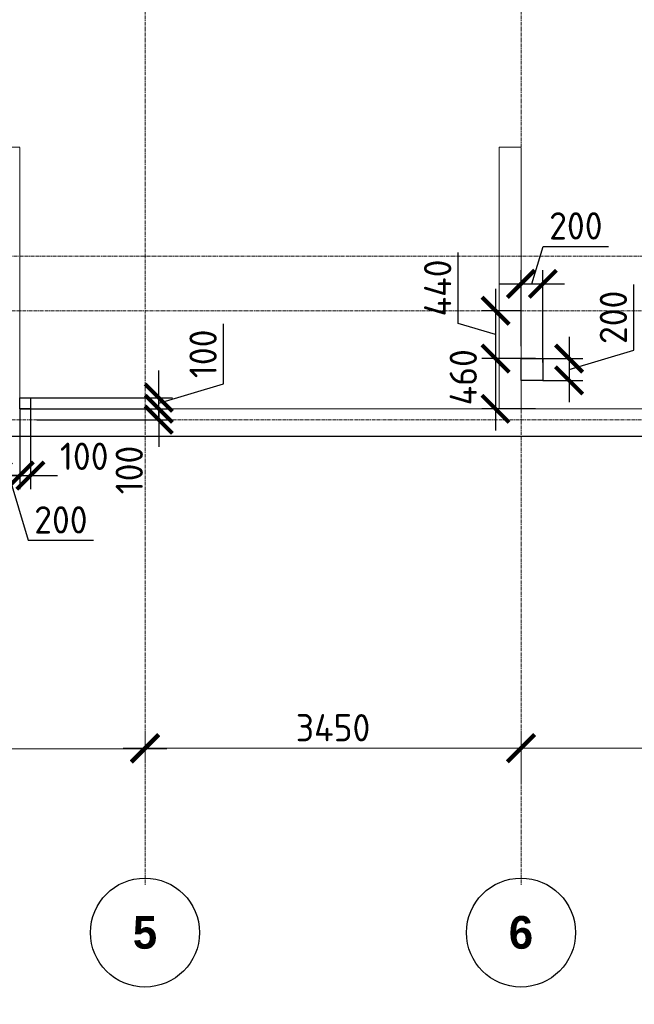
# Model space of a CAD drawing. Header units: millimetres. Extents: x 448962 to 1440104, y -326645 to -197113.
# Tile 11 of 256: x 531103 to 536743, y -277433 to -268402. Entities that reach past the tile are written whole.
import ezdxf

# ---------------------------------------------------------------- set-up
doc = ezdxf.new("R2010")
doc.units = ezdxf.units.MM
for name, pattern in [('01 Штриховая _4 мм_', [6, 3.5, -2.5]), ('______5', [1100, 800, -100, 100, -100]), ('осевая', [50.8, 31.75, -6.35, 6.35, -6.35])]:
    doc.linetypes.add(name, pattern=pattern)
for name, color, linetype, lineweight in [('ВК__отв в полу 1-2 эт', 6, 'Continuous', 25), ('Оси', 40, '______5', 18), ('Перекрытие ж_бетон', 1, 'Continuous', 30), ('РАЗМЕРЫ', 1, 'Continuous', 9), ('СТЕНЫ', 3, 'Continuous', 30)]:
    doc.layers.add(name, color=color, linetype=linetype, lineweight=lineweight)
doc.styles.add('Century Gothic', font='GOTHIC.TTF')
doc.styles.add('GOST-2.304_Type-B', font='GOST_Common.ttf')
doc.styles.add('ГОСТ', font='GOST_Common.ttf')
doc.dimstyles.new('СПДС', dxfattribs={"dimscale": 100, "dimtxt": 2.5, "dimasz": 2.5, "dimexe": 1.25, "dimexo": 0, "dimtad": 1, "dimdec": 0, "dimtxsty": 'GOST-2.304_Type-B', "dimblk": 'ARCHTICK', "dimcen": 2.5, "dimdle": 2, "dimadec": 0, "dimazin": 2, "dimtfac": 0.75, "dimtdec": 0, "dimtmove": 1, "dimatfit": 3, "dimfxl": 1, "dimtolj": 1, "dimarcsym": 1})

# ---------------------------------------------------------------- blocks, each defined once
blk = doc.blocks.new('_ArchTick')
at = {"color": 0, "linetype": 'ByBlock', "const_width": 0.15}
blk.add_lwpolyline([(-0.5, -0.5), (0.5, 0.5)], dxfattribs=at)
blk = doc.blocks.new('*D125')
at = {"layer": 'DEFPOINTS', "color": 0, "transparency": 16777216}
for p in [(535703.4, -271071.3), (535469.7, -271510.5), (535703.4, -271510.5)]:
    blk.add_point(p, dxfattribs=at)
at = {"layer": 'РАЗМЕРЫ', "color": 0, "lineweight": -2, "transparency": 16777216}
for p, q in [((535126, -271187.8), (535126, -270537.8)), ((535469.7, -270871.3), (535469.7, -271710.5)), ((535703.4, -271071.3), (535344.7, -271071.3)), ((535469.7, -271290.9), (535126, -271187.8)), ((535703.4, -271510.5), (535344.7, -271510.5))]:
    blk.add_line(p, q, dxfattribs=at)
at = {"layer": 'РАЗМЕРЫ', "color": 0, "lineweight": -2, "transparency": 16777216, "xscale": 250, "yscale": 250, "zscale": 250}
for p, rotation in [((535469.7, -271071.3), 90), ((535469.7, -271510.5), 270)]:
    blk.add_blockref('_ArchTick', p, dxfattribs=dict(at, rotation=rotation))
at = {"layer": 'РАЗМЕРЫ', "color": 0, "lineweight": 0, "transparency": 16777216, "insert": (534938.5, -270862.8), "char_height": 250, "attachment_point": 5, "rotation": 90, "style": 'GOST-2.304_Type-B'}
blk.add_mtext('\\A1;440', dxfattribs=at)
blk = doc.blocks.new('*D126')
at = {"layer": 'DEFPOINTS', "color": 0, "transparency": 16777216}
for p in [(535835.4, -271510.5), (535469.7, -271971.3), (535835.4, -271971.3)]:
    blk.add_point(p, dxfattribs=at)
at = {"layer": 'РАЗМЕРЫ', "color": 0, "lineweight": -2, "transparency": 16777216}
for p, q in [((535469.7, -271310.5), (535469.7, -272171.3)), ((535835.4, -271510.5), (535344.7, -271510.5)), ((535835.4, -271971.3), (535344.7, -271971.3))]:
    blk.add_line(p, q, dxfattribs=at)
at = {"layer": 'РАЗМЕРЫ', "color": 0, "lineweight": -2, "transparency": 16777216, "xscale": 250, "yscale": 250, "zscale": 250}
for p, rotation in [((535469.7, -271510.5), 90), ((535469.7, -271971.3), 270)]:
    blk.add_blockref('_ArchTick', p, dxfattribs=dict(at, rotation=rotation))
at = {"layer": 'РАЗМЕРЫ', "color": 0, "lineweight": 0, "transparency": 16777216, "insert": (535173.4, -271682), "char_height": 250, "attachment_point": 5, "rotation": 90, "style": 'GOST-2.304_Type-B'}
blk.add_mtext('\\A1;460', dxfattribs=at)
blk = doc.blocks.new('*D127')
at = {"layer": 'DEFPOINTS', "color": 0, "transparency": 16777216}
for p in [(535903.3, -270824.8), (535703.3, -271396.3), (535903.3, -271547.6)]:
    blk.add_point(p, dxfattribs=at)
at = {"layer": 'РАЗМЕРЫ', "color": 0, "lineweight": -2, "transparency": 16777216}
for p, q in [((535803.3, -270824.8), (535906.5, -270481)), ((535906.5, -270481), (536506.5, -270481)), ((535703.3, -271396.3), (535703.3, -270699.8)), ((535903.3, -271547.6), (535903.3, -270699.8)), ((535503.3, -270824.8), (536103.3, -270824.8))]:
    blk.add_line(p, q, dxfattribs=at)
at = {"layer": 'РАЗМЕРЫ', "color": 0, "lineweight": -2, "transparency": 16777216, "xscale": 250, "yscale": 250, "zscale": 250, "rotation": 180}
blk.add_blockref('_ArchTick', (535703.3, -270824.8), dxfattribs=at)
at = {"layer": 'РАЗМЕРЫ', "color": 0, "lineweight": -2, "transparency": 16777216, "xscale": 250, "yscale": 250, "zscale": 250}
blk.add_blockref('_ArchTick', (535903.3, -270824.8), dxfattribs=at)
at = {"layer": 'РАЗМЕРЫ', "color": 0, "lineweight": 0, "transparency": 16777216, "insert": (536206.5, -270293.5), "char_height": 250, "attachment_point": 5, "style": 'GOST-2.304_Type-B'}
blk.add_mtext('\\A1;200', dxfattribs=at)
blk = doc.blocks.new('NSY101')
at = {"color": 0, "linetype": 'ByBlock', "lineweight": -2}
blk.add_circle((0, 0), 50, dxfattribs=at)
blk = doc.blocks.new('*D257')
at = {"layer": 'DEFPOINTS', "color": 0, "transparency": 16777216}
for p in [(531992.3, -230035.1), (536592.3, -230035.1), (536592.3, -230159.1)]:
    blk.add_point(p, dxfattribs=at)
at = {"layer": 'РАЗМЕРЫ', "color": 0, "lineweight": -2, "transparency": 16777216}
for p, q in [((536592.3, -230159.1), (536592.3, -229910.1)), ((531792.3, -230035.1), (536792.3, -230035.1)), ((531992.3, -230035.1), (531992.3, -230160.1))]:
    blk.add_line(p, q, dxfattribs=at)
at = {"layer": 'РАЗМЕРЫ', "color": 0, "lineweight": -2, "transparency": 16777216, "xscale": 250, "yscale": 250, "zscale": 250, "rotation": 180}
blk.add_blockref('_ArchTick', (531992.3, -230035.1), dxfattribs=at)
at = {"layer": 'РАЗМЕРЫ', "color": 0, "lineweight": -2, "transparency": 16777216, "xscale": 250, "yscale": 250, "zscale": 250}
blk.add_blockref('_ArchTick', (536592.3, -230035.1), dxfattribs=at)
at = {"layer": 'РАЗМЕРЫ', "color": 0, "transparency": 16777216, "insert": (534292.3, -229847.6), "char_height": 250, "attachment_point": 5, "style": 'GOST-2.304_Type-B'}
blk.add_mtext('\\A1;4600', dxfattribs=at)
blk = doc.blocks.new('*D1016')
at = {"layer": 'DEFPOINTS', "color": 0, "transparency": 16777216}
for p in [(540042.3, -230030), (536592.3, -230159.1), (540042.3, -230326.7)]:
    blk.add_point(p, dxfattribs=at)
at = {"layer": 'РАЗМЕРЫ', "color": 0, "lineweight": -2, "transparency": 16777216}
for p, q in [((536592.3, -230159.1), (536592.3, -229905)), ((540042.3, -230326.7), (540042.3, -229905)), ((536392.3, -230030), (540242.3, -230030))]:
    blk.add_line(p, q, dxfattribs=at)
at = {"layer": 'РАЗМЕРЫ', "color": 0, "lineweight": -2, "transparency": 16777216, "xscale": 250, "yscale": 250, "zscale": 250, "rotation": 180}
blk.add_blockref('_ArchTick', (536592.3, -230030), dxfattribs=at)
at = {"layer": 'РАЗМЕРЫ', "color": 0, "lineweight": -2, "transparency": 16777216, "xscale": 250, "yscale": 250, "zscale": 250}
blk.add_blockref('_ArchTick', (540042.3, -230030), dxfattribs=at)
at = {"layer": 'РАЗМЕРЫ', "color": 0, "transparency": 16777216, "insert": (538317.3, -229842.5), "char_height": 250, "attachment_point": 5, "style": 'GOST-2.304_Type-B'}
blk.add_mtext('\\A1;3450', dxfattribs=at)
blk = doc.blocks.new('*D1017')
at = {"layer": 'DEFPOINTS', "color": 0, "transparency": 16777216}
for p in [(543092.3, -230030.7), (543092.3, -230247.6), (540042.3, -230326.7)]:
    blk.add_point(p, dxfattribs=at)
at = {"layer": 'РАЗМЕРЫ', "color": 0, "lineweight": -2, "transparency": 16777216}
for p, q in [((540042.3, -230326.7), (540042.3, -229905.7)), ((543092.3, -230247.6), (543092.3, -229905.7)), ((539842.3, -230030.7), (543292.3, -230030.7))]:
    blk.add_line(p, q, dxfattribs=at)
at = {"layer": 'РАЗМЕРЫ', "color": 0, "lineweight": -2, "transparency": 16777216, "xscale": 250, "yscale": 250, "zscale": 250, "rotation": 180}
blk.add_blockref('_ArchTick', (540042.3, -230030.7), dxfattribs=at)
at = {"layer": 'РАЗМЕРЫ', "color": 0, "lineweight": -2, "transparency": 16777216, "xscale": 250, "yscale": 250, "zscale": 250}
blk.add_blockref('_ArchTick', (543092.3, -230030.7), dxfattribs=at)
at = {"layer": 'РАЗМЕРЫ', "color": 0, "transparency": 16777216, "insert": (541567.3, -229843.2), "char_height": 250, "attachment_point": 5, "style": 'GOST-2.304_Type-B'}
blk.add_mtext('\\A1;3050', dxfattribs=at)
blk = doc.blocks.new('*D307')
at = {"layer": 'DEFPOINTS', "color": 0, "transparency": 16777216}
for p in [(530903.3, -272221.3), (531103.3, -272221.3), (531103.3, -272583.6)]:
    blk.add_point(p, dxfattribs=at)
at = {"layer": 'РАЗМЕРЫ', "color": 0, "lineweight": -2, "transparency": 16777216}
for p, q in [((530903.3, -272221.3), (530903.3, -272708.6)), ((531103.3, -272221.3), (531103.3, -272708.6)), ((530703.3, -272583.6), (531303.3, -272583.6)), ((531003.3, -272583.6), (531181.5, -273177.4)), ((531181.5, -273177.4), (531781.5, -273177.4))]:
    blk.add_line(p, q, dxfattribs=at)
at = {"layer": 'РАЗМЕРЫ', "color": 0, "lineweight": -2, "transparency": 16777216, "xscale": 250, "yscale": 250, "zscale": 250, "rotation": 180}
blk.add_blockref('_ArchTick', (530903.3, -272583.6), dxfattribs=at)
at = {"layer": 'РАЗМЕРЫ', "color": 0, "lineweight": -2, "transparency": 16777216, "xscale": 250, "yscale": 250, "zscale": 250}
blk.add_blockref('_ArchTick', (531103.3, -272583.6), dxfattribs=at)
at = {"layer": 'РАЗМЕРЫ', "color": 0, "lineweight": 0, "transparency": 16777216, "insert": (531481.5, -272989.9), "char_height": 250, "attachment_point": 5, "style": 'GOST-2.304_Type-B'}
blk.add_mtext('\\A1;200', dxfattribs=at)
blk = doc.blocks.new('стены  тп')
at = {"layer": 'СТЕНЫ', "color": 251, "linetype": '01 Штриховая _4 мм_', "lineweight": 0, "true_color": 0x636466}
for p, q in [((554912.3, -336025.7, 3100), (554712.3, -336025.7, 3100)), ((554912.3, -338425.7, 3100), (554912.3, -336025.7, 3100)), ((559392.3, -336025.7, 3100), (559312.3, -336025.7, 3100)), ((559312.3, -336025.7, 3100), (559312.3, -338425.7, 3100)), ((559512.3, -336025.7, 3100), (559392.3, -336025.7, 3100)), ((559512.3, -336145.7, 3100), (559512.3, -336025.7, 3100)), ((559512.3, -338425.7, 3100), (559512.3, -336145.7, 3100)), ((559312.3, -338425.7, 3100), (554912.3, -338425.7, 3100)), ((560912.3, -338425.7, 3100), (559512.3, -338425.7, 3100)), ((552312.3, -338675.7, 3100), (561812.3, -338675.7, 3100))]:
    blk.add_line(p, q, dxfattribs=at)
blk = doc.blocks.new('отверстия новые')
at = {"layer": 'ВК__отв в полу 1-2 эт', "color": 5, "lineweight": 30, "ltscale": 100}
blk.add_lwpolyline([(692394, -412879.1), (692394, -413079.1), (692194, -413079.1), (692194, -412879.1)], close=True, dxfattribs=at)
blk.add_lwpolyline([(692394, -412879.1), (692394, -413079.1), (692194, -413079.1), (692194, -412879.1)], close=True, dxfattribs=at)
blk = doc.blocks.new('*D807')
at = {"layer": 'DEFPOINTS', "color": 0, "transparency": 16777216}
for p in [(535903.3, -271510.5), (535903.3, -271710.5), (536144.2, -271710.5)]:
    blk.add_point(p, dxfattribs=at)
at = {"layer": 'РАЗМЕРЫ', "color": 0, "lineweight": -2, "transparency": 16777216}
for p, q in [((536738, -271432.4), (536738, -270832.4)), ((536144.2, -271310.5), (536144.2, -271910.5)), ((536144.2, -271610.5), (536738, -271432.4)), ((535903.3, -271510.5), (536269.2, -271510.5)), ((535903.3, -271710.5), (536269.2, -271710.5))]:
    blk.add_line(p, q, dxfattribs=at)
at = {"layer": 'РАЗМЕРЫ', "color": 0, "lineweight": -2, "transparency": 16777216, "xscale": 250, "yscale": 250, "zscale": 250}
for p, rotation in [((536144.2, -271510.5), 90), ((536144.2, -271710.5), 270)]:
    blk.add_blockref('_ArchTick', p, dxfattribs=dict(at, rotation=rotation))
at = {"layer": 'РАЗМЕРЫ', "color": 0, "lineweight": 0, "transparency": 16777216, "insert": (536550.5, -271132.4), "char_height": 250, "attachment_point": 5, "rotation": 90, "style": 'GOST-2.304_Type-B'}
blk.add_mtext('\\A1;200', dxfattribs=at)
blk = doc.blocks.new('*D1028')
at = {"layer": 'DEFPOINTS', "color": 0, "transparency": 16777216}
for p in [(531125.4, -271971.3), (532379.7, -271971.3), (531260.5, -272071.3)]:
    blk.add_point(p, dxfattribs=at)
at = {"layer": 'РАЗМЕРЫ', "color": 0, "lineweight": -2, "transparency": 16777216}
for p, q in [((532379.7, -271971.3), (532379.7, -271721.3)), ((531125.4, -271971.3), (532504.7, -271971.3)), ((532379.7, -272071.3), (532379.7, -271971.3)), ((531260.5, -272071.3), (532504.7, -272071.3)), ((532379.7, -272071.3), (532379.7, -272321.3))]:
    blk.add_line(p, q, dxfattribs=at)
at = {"layer": 'РАЗМЕРЫ', "color": 0, "lineweight": -2, "transparency": 16777216, "xscale": 250, "yscale": 250, "zscale": 250}
for p, rotation in [((532379.7, -271971.3), 270), ((532379.7, -272071.3), 90)]:
    blk.add_blockref('_ArchTick', p, dxfattribs=dict(at, rotation=rotation))
at = {"layer": 'РАЗМЕРЫ', "color": 0, "lineweight": 0, "transparency": 16777216, "insert": (532108.6, -272532.9), "char_height": 250, "attachment_point": 5, "rotation": 90, "style": 'GOST-2.304_Type-B'}
blk.add_mtext('\\A1;100', dxfattribs=at)
blk = doc.blocks.new('*D1029')
at = {"layer": 'DEFPOINTS', "color": 0, "transparency": 16777216}
for p in [(531103.3, -271869.2), (532379.7, -271869.2), (531103.3, -271971.3)]:
    blk.add_point(p, dxfattribs=at)
at = {"layer": 'РАЗМЕРЫ', "color": 0, "lineweight": -2, "transparency": 16777216}
for p, q in [((532973.5, -271742.1), (532973.5, -271192.1)), ((532379.7, -271869.2), (532379.7, -271619.2)), ((532379.7, -271920.2), (532973.5, -271742.1)), ((531103.3, -271869.2), (532504.7, -271869.2)), ((532379.7, -271971.3), (532379.7, -271869.2)), ((532379.7, -271971.3), (532379.7, -271869.2)), ((531103.3, -271971.3), (532504.7, -271971.3)), ((532379.7, -271971.3), (532379.7, -272221.3))]:
    blk.add_line(p, q, dxfattribs=at)
at = {"layer": 'РАЗМЕРЫ', "color": 0, "lineweight": -2, "transparency": 16777216, "xscale": 250, "yscale": 250, "zscale": 250}
for p, rotation in [((532379.7, -271869.2), 270), ((532379.7, -271971.3), 90)]:
    blk.add_blockref('_ArchTick', p, dxfattribs=dict(at, rotation=rotation))
at = {"layer": 'РАЗМЕРЫ', "color": 0, "lineweight": 0, "transparency": 16777216, "insert": (532786, -271467.1), "char_height": 250, "attachment_point": 5, "rotation": 90, "style": 'GOST-2.304_Type-B'}
blk.add_mtext('\\A1;100', dxfattribs=at)
blk = doc.blocks.new('*D1030')
at = {"layer": 'DEFPOINTS', "color": 0, "transparency": 16777216}
for p in [(531103.3, -271975.5), (531201.7, -271971.3), (531201.7, -272583.6)]:
    blk.add_point(p, dxfattribs=at)
at = {"layer": 'РАЗМЕРЫ', "color": 0, "lineweight": -2, "transparency": 16777216}
for p, q in [((531103.3, -271975.5), (531103.3, -272708.6)), ((531201.7, -271971.3), (531201.7, -272708.6)), ((531103.3, -272583.6), (530853.3, -272583.6)), ((531103.3, -272583.6), (531201.7, -272583.6)), ((531201.7, -272583.6), (531451.7, -272583.6))]:
    blk.add_line(p, q, dxfattribs=at)
at = {"layer": 'РАЗМЕРЫ', "color": 0, "lineweight": -2, "transparency": 16777216, "xscale": 250, "yscale": 250, "zscale": 250}
blk.add_blockref('_ArchTick', (531103.3, -272583.6), dxfattribs=at)
at = {"layer": 'РАЗМЕРЫ', "color": 0, "lineweight": -2, "transparency": 16777216, "xscale": 250, "yscale": 250, "zscale": 250, "rotation": 180}
blk.add_blockref('_ArchTick', (531201.7, -272583.6), dxfattribs=at)
at = {"layer": 'РАЗМЕРЫ', "color": 0, "lineweight": 0, "transparency": 16777216, "insert": (531695.4, -272406.8), "char_height": 250, "attachment_point": 5, "style": 'GOST-2.304_Type-B'}
blk.add_mtext('\\A1;100', dxfattribs=at)
blk = doc.blocks.new('оси плит')
at = {"layer": 'Оси', "color": 16, "linetype": 'осевая', "lineweight": 0, "transparency": 33554687}
for p, q in [((536592.3, -202894.1), (536592.3, -231285.8)), ((540042.3, -202894.1), (540042.3, -231285.8)), ((520148.3, -225517.4), (572494.8, -225517.4)), ((519570.9, -226017.4), (573160.2, -226017.4)), ((519570.9, -227017.4), (573160.2, -227017.4))]:
    blk.add_line(p, q, dxfattribs=at)
at = {"layer": 'Оси', "color": 16, "linetype": 'Continuous', "lineweight": 25, "transparency": 33554687, "xscale": 9.999999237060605, "yscale": 9.999999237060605, "zscale": 9.999999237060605}
for p in [(536591.7, -231721.6), (540041.7, -231721.6)]:
    blk.add_blockref('NSY101', p, dxfattribs=at)
at = {"layer": 'Оси', "color": 16, "linetype": 'Continuous', "lineweight": 25, "transparency": 33554687, "char_height": 300, "width": 385, "attachment_point": 5, "style": 'Century Gothic'}
for s, insert in [('\\A1;{\\fCentury Gothic|i0|b1;\\H300.000000;\\W1.000000;\\C16;5}\\P', (536591.7, -231721.6)), ('\\A1;{\\fCentury Gothic|i0|b1;\\H300.000000;\\W1.000000;\\C16;6}\\P', (540041.7, -231721.6))]:
    blk.add_mtext(s, dxfattribs=dict(at, insert=insert))
at = {"layer": 'РАЗМЕРЫ', "color": 1}
for base, p1, p2, picture, middle in [((536592.3, -230035.1), (531992.3, -230035.1), (536592.3, -230159.1), '*D257', (534292.3, -229847.6)), ((540042.3, -230030), (536592.3, -230159.1), (540042.3, -230326.7), '*D1016', (538317.3, -229842.5)), ((543092.3, -230030.7), (540042.3, -230326.7), (543092.3, -230247.6), '*D1017', (541567.3, -229843.2))]:
    dim = blk.add_linear_dim(base=base, p1=p1, p2=p2, dimstyle='СПДС', dxfattribs=at)
    dim.commit()
    dim.dimension.update_dxf_attribs({"geometry": picture, "text_midpoint": middle})

msp = doc.modelspace()

# ---------------------------------------------------------------- linework, layer by layer
at = {"color": 2, "lineweight": 30}
msp.add_lwpolyline([(531103.3, -271869.2), (531201.7, -271869.2), (531201.7, -271971.3), (531103.3, -271971.3)], close=True, dxfattribs=at)
at = {"layer": 'Перекрытие ж_бетон'}
msp.add_lwpolyline([(518553.3, -272221.3), (518553.3, -272221.3), (565953.3, -272221.3), (565953.3, -249921.3), (518553.3, -249921.3), (518553.3, -272221.3)], dxfattribs=at)

# ---------------------------------------------------------------- block references
at = {"layer": 'РАЗМЕРЫ'}
for name, p in [('оси плит', (-4338.8, -45053.9)), ('стены  тп', (-23809, 66454.4, -3100)), ('отверстия новые', (-156490.7, 141368.5))]:
    msp.add_blockref(name, p, dxfattribs=at)

# ---------------------------------------------------------------- texts
note = msp.add_mtext_dynamic_manual_height_columns('\\pi1250;{\\H1.5152x;Общие указания :\\P}Настоящий подраздел разработан в составе рабочей документации на строительство объекта {\\H2.4344x; }"Строительство жилого комплекса со встроенными помещениями общественного-делового и коммерческого {\\H1.3552x; }назначения по адресу: г. Чита, ул. 1-я Коллективная. Жилой дом со встроенными помещениями {\\H1.71569x; }общественно-делового и коммерческого назначения на первом этаже здания и встроенно-пристроенным {\\H1.59543x; }поликлиническим учреждением (поз. 2.2-2.3){\\H1.73486x; }\\P1.^I" Решения рабочей Документации разработаны на основании:{\\H1.67588x; }\\Pзадания на проектирование, выданного заказчиком;{\\H1.60804x; }\\P-^Iрешений стадии "Проектная Документация (проект №24-04-КР.2)"{\\H1.73065x; }\\Pразработанных ООО "Комплексная проектно-сопроводительная компания", утвержденных {\\H1.67728x; }заказчиком;{\\H1.60757x; }\\PВ соответствии с требованиями нормативных документов:{\\H1.63081x; }\\P-^IФЗ №184 "О техническом регулировании";{\\H1.62306x; }\\P-^IФЗ №123 "Технический регламент о требованиях пожарной безопасности";{\\H1.62565x; }\\P-^IСП 20.13330.2016 "Нагрузки и воздействия",{\\H1.62478x; }\\P-^IСП 63.13330.2018 "Бетонные и железобетонные конструкции. Основные положения".{\\H1.62507x; }\\P-^IСП 22.13330.2016 "Основания зданий и сооружений";{\\H1.62498x; }\\P-^IСП 45.13330.2017 "Земляные сооружения, основания и фундаменты".{\\H1.62501x; }\\P2.^IПри работах по устройству монолитных конструкций руководствоваться СП 70.13330.2012 {\\H1.625x; }"Несущие и ограждающие конструкции".{\\H1.625x; }\\P3.^IЗа относительную отметку 0,000 принята отметка чистого пола первого этажа, {\\H1.625x; }соответствующая абсолютной отметке 648,00 в Балтийской системе высот.{\\H1.625x; }\\P4.^IПеречень видов работ, Зля которых необходимо составлять акты освидетельствования {\\H1.625x; }скрытых работ: {\\H1.625x; }\\PБетонные и железобетонные конструкции монолитные:{\\H1.625x; }\\Pармирование; защитные слои,- анкеровка арматуры; установка закладных деталей.{\\H1.625x; }\\PМонтаж сборных железобетонных и бетонных конструкций:{\\H1.625x; }\\Pсварка и антикоррозионное покрыт при отсутствии актов освиветельствования превшествующих {\\H1.625x; }скрытых работ во всех случаях.{\\H1.625x; }\\P1. Железобетонные конструкции разработаны в соответствии СП 22.13330.2016 "Основания зданий и {\\H1.62576x; }сооружений", СП 63.13330.2018 "Бетонные и железобетонные конструкции. Общие положения".{\\H1.62541x; }\\P2. Несущие конструкции здания рассчитаны и запроектированы для данных геологических условий. {\\H1.62486x; }\\P3. Арматура класса А240 и А500С по ГОСТ Р 34028-2016, материал монолитных конструкций ниже {\\H1.62505x; }нуля - бетон тяжелый класса В25 по ГОСТ 26633-2015.{\\H1.62498x; }\\P4. Работы по бетонированию монолитных конструкций вести в соответствии со СП 70.13330.2012 {\\H1.62501x; }"Несущие и ограждающие конструкции".{\\H1.625x; }\\P5. Все строительно-монтажные работы необходимо выполнять в соответствии со СНиП 12-03-2001 {\\H1.625x; }"Безопасность труда в строительстве. Часть 1. Общие требования.", Безопасность труда в строительстве. {\\H1.625x; }Часть 2. Строительное производство". Строительство здания должно производиться в соответствии с {\\H1.625x; }проектом производства работ (ППР).{\\H1.725x; }\\PПри отсутствии ППР производство строительно-монтажных работ запрещается.{\\H1.67917x; }\\P6. Бетон конструкции должны удовлетворять требованиям ГОСТ 26633-2015, ГОСТ 25192-2012.{\\H1.60694x; }\\P7. Бетон следует укладывать в бетонные конструкции горизонтальными слоями одинаковой {\\H1.63102x; }толщины без разрывов, с последовательным направлением укладки в одну сторону во всех слоях.{\\H1.62299x; }\\P8. В начальный период твердения бетон необходимо защищать от попадания атмосферных осадков {\\H1.62567x; }или потерь влаги.{\\H1.62478x; }\\P9. При перерывах в бетонировании устраивать рабочие швы бетонирования. Места рабочих швов {\\H1.62507x; }бетонирования разработать в ППР и согласовать с авторским надзором. С поверхности рабочих швов {\\H1.62498x; }удалить цементную плёнку металлическими щётками с последующей поливкой водой. В рабочем шве {\\H1.62501x; }устанавливать вертикальные сетки из проволоки ячейкой 50x50мм. Поверхность рабочих швов должна быть {\\H1.625x; }перпендикулярна поверхности плиты. {\\H1.625x; }\\P10. Арматурные изделия изготавливать в соответствии с ГОСТ Р 57997-2017, ГОСТ 5264-80, ГОСТ {\\H1.625x; }14098-2014.{\\H1.625x; }\\P11. Плоские сетки и каркасы изготавливать с помощью контактной точечной сварки (кроме {\\H1.725x; }оговоренных случаев).{\\H1.77917x; }\\P12. Расчётные сопротивления сборных соединений и материалы для сборки принимать по табл. Г1, Г2 {\\H1.66111x; }СП 52-101-2003.{\\H1.61296x; }\\P13. Стыки арматурных стержней должны иметь длину перепуска (нахлёстка) не менее указанной в {\\H1.72901x; }проекте. В неоговоренных случаях длину стыка рабочей арматуры внахлёстку без сварки принимать по {\\H1.67783x; }п.8.3.27 СП 52-101-2003. {\\H1.60739x; }\\P14. Толщина защитного слоя бетона для рабочей арматуры должна соответствовать значениям, {\\H1.63087x; }указанным в проекте. {\\H1.62304x; }\\PВ неоговоренных случаях принимать не менее 25мм.{\\H1.62565x; }\\P{\\H1.62478x; }', width=16929.188, gutter_width=1000, heights=[39809.3, 0], dxfattribs=dict(insert=(470783.2, -245157.9), char_height=250, attachment_point=1, style='ГОСТ'))
for column, words in zip(note.columns.linked_columns, ['\\pi1250;15. Уход за свежеуложенным бетоном начинать сразу после укладки бетонной смеси и осуществлять до достижения прочности бетона не менее 70% от проектной.{\\H1.83409x; }\\P16. Распалубку плит  осуществлять по достижении прочности бетона не менее 80% от проектной.{\\H1.55672x; }\\P17. Два крайних арматурных стержня, расположенных по контуру плиты, привязать ко всем {\\H1.64842x; }стержням в местах пересечений.{\\H1.61719x; }\\P18. В процессе производства работ предусмотреть мероприятия по противопожарной защите и {\\H1.6276x; }контролю за выполнением правил пожарной безопасности на всех этапах строительства.{\\H1.62413x; }\\P19. Все работы Выполнять по проекту производства работ (ППР), согласованному с организациями, {\\H1.72529x; }ответственными за эксплуатацию существующих инженерных сетей и дорог на существующей площадке.{\\H1.67907x; }\\P20. Проект рассчитан на производство работ в период положительных температур. В случае {\\H1.60698x; }выполнения работ при отрицательных температурах необходимо выполнять требования СНиП часть 3 по {\\H1.63101x; }производству работ и ППР.{\\H1.623x; }\\P21. При минимальной температуре воздуха до минус 15°С допускается:{\\H1.62567x; }\\P - выдерживание бетона в конструкции методом термоса, при предварительном разогреве бетонной {\\H1.62478x; }смеси, {\\H1.62507x; }\\P -форсированный электроразогрев бетона в конструкции с повторным уплотнением.{\\H1.62498x; }\\PПри минимальной температуре воздуха до минус 25°С допускается:{\\H1.62501x; }\\P -обогрев бетона в греющей опалубке с помощью низкотемпературных электронагревателей,{\\H1.625x; }\\P -электродный сквозной прогреб бетона,{\\H1.625x; }\\P -электрообогрев с помощью греющего провода.{\\H1.625x; }']):
    column.text = words

# ---------------------------------------------------------------- dimensions: what is measured, and where the dimension line sits
at = {"layer": 'РАЗМЕРЫ', "color": 1, "lineweight": 0}
for base, p1, p2, picture, middle in [((535903.3, -270824.8), (535703.3, -271396.3), (535903.3, -271547.6), '*D127', (535969, -270293.5)), ((531103.3, -272583.6), (530903.3, -272221.3), (531103.3, -272221.3), '*D307', (531244, -272989.9))]:
    dim = msp.add_linear_dim(base=base, p1=p1, p2=p2, dimstyle='СПДС', override={"dimrnd": 5}, dxfattribs=at)
    dim.commit()
    dim.dimension.update_dxf_attribs({"geometry": picture, "text_midpoint": middle})
for base, p1, p2, picture, middle in [((535469.7, -271510.5), (535703.4, -271071.3), (535703.4, -271510.5), '*D125', (534938.5, -271125.3)), ((536144.2, -271710.5), (535903.3, -271510.5), (535903.3, -271710.5), '*D807', (536550.5, -271369.9)), ((532379.7, -271869.2), (531103.3, -271971.3), (531103.3, -271869.2), '*D1029', (532786, -271679.6))]:
    dim = msp.add_linear_dim(base=base, p1=p1, p2=p2, angle=90, dimstyle='СПДС', override={"dimrnd": 5}, dxfattribs=at)
    dim.commit()
    dim.dimension.update_dxf_attribs({"geometry": picture, "text_midpoint": middle})
for base, p1, p2, picture, middle in [((535469.7, -271971.3), (535835.4, -271510.5), (535835.4, -271971.3), '*D126', (535360.9, -271682)), ((532379.7, -271971.3), (531260.5, -272071.3), (531125.4, -271971.3), '*D1028', (532296.1, -272532.9))]:
    dim = msp.add_linear_dim(base=base, p1=p1, p2=p2, angle=90, dimstyle='СПДС', override={"dimrnd": 5}, dxfattribs=at)
    dim.commit()
    dim.dimension.update_dxf_attribs({"geometry": picture, "text_midpoint": middle, "dimtype": 160})
dim = msp.add_linear_dim(base=(531201.7, -272583.6), p1=(531103.3, -271975.5), p2=(531201.7, -271971.3), dimstyle='СПДС', override={"dimrnd": 5}, dxfattribs=at)
dim.commit()
dim.dimension.update_dxf_attribs({"geometry": '*D1030', "text_midpoint": (531695.4, -272594.3), "dimtype": 160})

doc.saveas('drawing.dxf')
